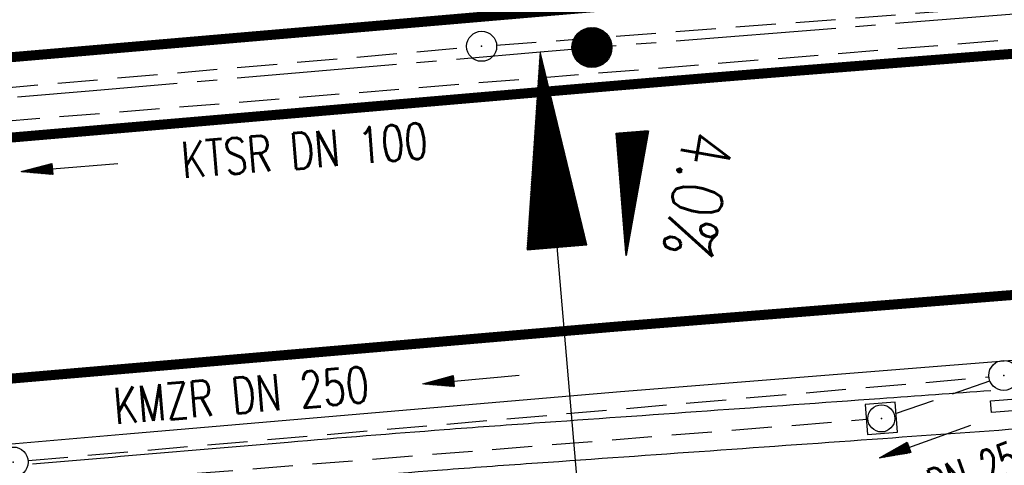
# Model space of a CAD drawing. Extents: x 0 to 1135, y 0 to 420.
# Tile 21 of 84: x 387 to 436, y 197 to 219. Entities that reach past the tile are written whole.
import ezdxf
from ezdxf.enums import TextEntityAlignment as Align

# ---------------------------------------------------------------- set-up
doc = ezdxf.new("R2010")
doc.units = 0
doc.header["$LTSCALE"] = 2
doc.header["$MEASUREMENT"] = 0
for name, pattern in [('ACHSE', [5.5, 4, -0.5, 0.5, -0.5]), ('AUSGEZOGEN', [0]), ('GESTRICH-X2', [1.5, 1, -0.5])]:
    doc.linetypes.add(name, pattern=pattern)
doc.layers.get('0').update_dxf_attribs({"color": 8, "linetype": 'AUSGEZOGEN'})
for name, color, linetype in [('ACHSELEMENT', 8, 'AUSGEZOGEN'), ('ACHSETOP', 250, 'ACHSE'), ('BOESCHG', 8, 'AUSGEZOGEN'), ('FBRTOP', 8, 'AUSGEZOGEN'), ('GEF', 8, 'AUSGEZOGEN'), ('HEKT_B', 250, 'CONTINUOUS'), ('KANAL', 200, 'GESTRICH-X2'), ('MULDE', 8, 'AUSGEZOGEN'), ('PFEIL', 200, 'CONTINUOUS'), ('SCHSYMBOL', 200, 'AUSGEZOGEN'), ('TEXTO', 200, 'CONTINUOUS')]:
    doc.layers.add(name, color=color, linetype=linetype)
doc.styles.add('ROMANS', font='romans.shx', dxfattribs={"width": 0.8})

# ---------------------------------------------------------------- blocks, each defined once
blk = doc.blocks.new('*X16')
at = {"color": 0}
for p, q in [((212.234, 257.394), (213.242, 258.402)), ((212.236, 257.466), (213.169, 258.4)), ((212.237, 257.326), (213.31, 258.399)), ((212.244, 257.262), (213.373, 258.392)), ((212.244, 257.545), (213.09, 258.391)), ((212.254, 257.202), (213.434, 258.381)), ((212.261, 257.633), (213.003, 258.375)), ((212.268, 257.145), (213.491, 258.368)), ((212.284, 257.09), (213.545, 258.351)), ((212.29, 257.732), (212.903, 258.346)), ((212.303, 257.038), (213.597, 258.333)), ((212.324, 256.988), (213.647, 258.312)), ((212.343, 257.856), (212.779, 258.293)), ((212.347, 256.941), (213.694, 258.288)), ((212.372, 256.895), (213.74, 258.263)), ((212.399, 256.852), (213.783, 258.236)), ((212.428, 256.81), (213.825, 258.207)), ((212.459, 256.77), (213.865, 258.176)), ((212.492, 256.732), (213.903, 258.143)), ((212.526, 256.696), (213.939, 258.109)), ((212.563, 256.662), (213.974, 258.073)), ((212.601, 256.629), (214.006, 258.035)), ((212.64, 256.598), (214.037, 257.995)), ((212.682, 256.569), (214.066, 257.953)), ((212.726, 256.542), (214.093, 257.91)), ((212.771, 256.517), (214.119, 257.864)), ((212.819, 256.493), (214.142, 257.817)), ((212.868, 256.472), (214.163, 257.767)), ((212.92, 256.454), (214.182, 257.715)), ((212.975, 256.437), (214.198, 257.661)), ((213.032, 256.424), (214.211, 257.603)), ((213.092, 256.414), (214.222, 257.543)), ((213.156, 256.407), (214.229, 257.479)), ((213.224, 256.404), (214.232, 257.412)), ((213.296, 256.406), (214.23, 257.339)), ((213.375, 256.414), (214.222, 257.26)), ((213.463, 256.43), (214.205, 257.173)), ((213.563, 256.46), (214.176, 257.073)), ((213.686, 256.512), (214.123, 256.949))]:
    blk.add_line(p, q, dxfattribs=at)
blk = doc.blocks.new('SRMAST2')
at = {"color": 0}
blk.add_circle((0, 0), 0.999, dxfattribs=at)
blk.add_point((0, 0), dxfattribs=at)
blk.add_blockref('*X16', (-213.233, -257.403))
blk = doc.blocks.new('*X42')
at = {"color": 0}
for p, q in [((770.561, 145.013), (770.65, 145.102)), ((770.573, 145.096), (770.64, 145.163)), ((770.586, 145.18), (770.631, 145.225)), ((770.599, 145.263), (770.622, 145.286)), ((770.458, 144.345), (770.725, 144.611)), ((770.471, 144.428), (770.716, 144.673)), ((770.484, 144.512), (770.706, 144.734)), ((770.497, 144.595), (770.697, 144.795)), ((770.509, 144.679), (770.687, 144.857)), ((770.522, 144.762), (770.678, 144.918)), ((770.535, 144.846), (770.669, 144.979)), ((770.548, 144.929), (770.659, 145.041)), ((770.356, 143.677), (770.8, 144.121)), ((770.369, 143.76), (770.791, 144.182)), ((770.382, 143.844), (770.781, 144.243)), ((770.394, 143.927), (770.772, 144.305)), ((770.407, 144.011), (770.762, 144.366)), ((770.42, 144.094), (770.753, 144.427)), ((770.433, 144.178), (770.744, 144.489)), ((770.446, 144.261), (770.734, 144.55)), ((770.254, 143.009), (770.875, 143.63)), ((770.267, 143.092), (770.866, 143.692)), ((770.279, 143.176), (770.856, 143.753)), ((770.292, 143.259), (770.847, 143.814)), ((770.305, 143.343), (770.838, 143.875)), ((770.318, 143.426), (770.828, 143.937)), ((770.331, 143.51), (770.819, 143.998)), ((770.343, 143.593), (770.809, 144.059)), ((770.152, 142.341), (770.95, 143.14)), ((770.164, 142.425), (770.941, 143.201)), ((770.177, 142.508), (770.931, 143.262)), ((770.19, 142.592), (770.922, 143.324)), ((770.203, 142.675), (770.913, 143.385)), ((770.215, 142.758), (770.903, 143.446)), ((770.228, 142.842), (770.894, 143.508)), ((770.241, 142.925), (770.884, 143.569)), ((770.049, 141.673), (771.025, 142.649)), ((770.062, 141.757), (771.016, 142.71)), ((770.075, 141.84), (771.006, 142.772)), ((770.088, 141.924), (770.997, 142.833)), ((770.1, 142.007), (770.988, 142.894)), ((770.113, 142.091), (770.978, 142.956)), ((770.126, 142.174), (770.969, 143.017)), ((770.139, 142.258), (770.96, 143.078)), ((769.947, 141.005), (771.1, 142.158)), ((769.96, 141.089), (771.091, 142.22)), ((769.973, 141.172), (771.082, 142.281)), ((769.985, 141.256), (771.072, 142.342)), ((769.998, 141.339), (771.063, 142.404)), ((770.011, 141.423), (771.053, 142.465)), ((770.024, 141.506), (771.044, 142.526)), ((770.037, 141.59), (771.035, 142.588)), ((769.845, 140.337), (771.175, 141.668)), ((769.858, 140.421), (771.166, 141.729)), ((769.87, 140.504), (771.157, 141.79)), ((769.883, 140.588), (771.147, 141.852)), ((769.896, 140.671), (771.138, 141.913)), ((769.909, 140.755), (771.129, 141.974)), ((769.922, 140.838), (771.119, 142.036)), ((769.934, 140.922), (771.11, 142.097)), ((769.743, 139.669), (771.251, 141.177)), ((769.755, 139.753), (771.241, 141.239)), ((769.768, 139.836), (771.232, 141.3)), ((769.781, 139.92), (771.222, 141.361)), ((769.794, 140.003), (771.213, 141.423)), ((769.807, 140.087), (771.204, 141.484)), ((769.819, 140.17), (771.194, 141.545)), ((769.832, 140.254), (771.185, 141.607)), ((769.64, 139.001), (771.326, 140.687)), ((769.653, 139.085), (771.316, 140.748)), ((769.666, 139.168), (771.307, 140.809)), ((769.679, 139.252), (771.297, 140.871)), ((769.692, 139.335), (771.288, 140.932)), ((769.704, 139.419), (771.279, 140.993)), ((769.717, 139.502), (771.269, 141.055)), ((769.73, 139.586), (771.26, 141.116)), ((769.538, 138.334), (771.401, 140.196)), ((769.551, 138.417), (771.391, 140.257)), ((769.564, 138.501), (771.382, 140.319)), ((769.577, 138.584), (771.373, 140.38)), ((769.589, 138.667), (771.363, 140.441)), ((769.602, 138.751), (771.354, 140.503)), ((769.615, 138.834), (771.344, 140.564)), ((769.628, 138.918), (771.335, 140.625)), ((769.436, 137.666), (771.476, 139.705)), ((769.449, 137.749), (771.466, 139.767)), ((769.462, 137.833), (771.457, 139.828)), ((769.474, 137.916), (771.448, 139.889)), ((769.487, 138), (771.438, 139.951)), ((769.5, 138.083), (771.429, 140.012)), ((769.513, 138.167), (771.419, 140.073)), ((769.525, 138.25), (771.41, 140.135)), ((769.321, 136.914), (771.56, 139.154)), ((769.334, 136.998), (771.551, 139.215)), ((769.347, 137.081), (771.542, 139.276)), ((769.359, 137.165), (771.532, 139.338)), ((769.372, 137.248), (771.523, 139.399)), ((769.385, 137.332), (771.513, 139.46)), ((769.398, 137.415), (771.504, 139.521)), ((769.41, 137.499), (771.495, 139.583)), ((769.423, 137.582), (771.485, 139.644)), ((769.219, 136.246), (771.635, 138.663)), ((769.232, 136.33), (771.626, 138.724)), ((769.244, 136.413), (771.617, 138.786)), ((769.257, 136.497), (771.607, 138.847)), ((769.27, 136.58), (771.598, 138.908)), ((769.283, 136.664), (771.588, 138.97)), ((769.295, 136.747), (771.579, 139.031)), ((769.308, 136.831), (771.57, 139.092)), ((769.116, 135.578), (771.71, 138.172)), ((769.129, 135.662), (771.701, 138.234)), ((769.142, 135.745), (771.692, 138.295)), ((769.155, 135.829), (771.682, 138.356)), ((769.168, 135.912), (771.673, 138.418)), ((769.18, 135.996), (771.664, 138.479)), ((769.193, 136.079), (771.654, 138.54)), ((769.206, 136.163), (771.645, 138.602)), ((769.158, 135.549), (771.72, 138.111)), ((769.229, 135.549), (771.729, 138.05)), ((769.299, 135.549), (771.739, 137.988)), ((769.37, 135.549), (771.748, 137.927)), ((769.441, 135.549), (771.757, 137.866)), ((769.511, 135.549), (771.767, 137.804)), ((769.582, 135.549), (771.776, 137.743)), ((769.653, 135.549), (771.786, 137.682)), ((769.724, 135.549), (771.795, 137.62)), ((769.794, 135.549), (771.804, 137.559)), ((769.865, 135.549), (771.814, 137.498)), ((769.936, 135.549), (771.823, 137.436)), ((770.006, 135.549), (771.832, 137.375)), ((770.077, 135.549), (771.842, 137.314)), ((770.148, 135.549), (771.851, 137.252)), ((770.218, 135.549), (771.861, 137.191)), ((770.289, 135.549), (771.87, 137.13)), ((770.36, 135.549), (771.879, 137.069)), ((770.431, 135.549), (771.889, 137.007)), ((770.501, 135.549), (771.898, 136.946)), ((770.572, 135.549), (771.908, 136.885)), ((770.643, 135.549), (771.917, 136.823)), ((770.713, 135.549), (771.926, 136.762)), ((770.784, 135.549), (771.936, 136.701)), ((770.855, 135.549), (771.945, 136.639)), ((770.926, 135.549), (771.955, 136.578)), ((770.996, 135.549), (771.964, 136.517)), ((771.067, 135.549), (771.973, 136.455)), ((771.138, 135.549), (771.983, 136.394)), ((771.208, 135.549), (771.992, 136.333)), ((771.279, 135.549), (772.001, 136.271)), ((771.35, 135.549), (772.011, 136.21)), ((771.421, 135.549), (772.02, 136.149)), ((771.491, 135.549), (772.03, 136.087)), ((771.562, 135.549), (772.039, 136.026)), ((771.633, 135.549), (772.048, 135.965)), ((771.703, 135.549), (772.058, 135.903)), ((771.774, 135.549), (772.067, 135.842)), ((771.845, 135.549), (772.077, 135.781)), ((771.916, 135.549), (772.086, 135.719)), ((771.986, 135.549), (772.095, 135.658)), ((772.057, 135.549), (772.105, 135.597))]:
    blk.add_line(p, q, dxfattribs=at)
blk = doc.blocks.new('ELPFEIL')
for p, q in [((0, 0), (-1.5, -9.8)), ((0, 0), (0, -70)), ((1.5, -9.8), (0, 0)), ((-1.5, -9.8), (1.5, -9.8))]:
    blk.add_line(p, q)
blk.add_blockref('*X42', (-770.612, -145.349))
blk = doc.blocks.new('*X14')
at = {"color": 0}
for p, q in [((725.827, 193.844), (727.436, 195.453)), ((725.827, 193.853), (727.427, 195.453)), ((725.827, 193.861), (727.418, 195.453)), ((725.827, 193.87), (727.409, 195.453)), ((725.827, 193.879), (727.401, 195.453)), ((725.827, 193.888), (727.392, 195.453)), ((725.827, 193.897), (727.383, 195.453)), ((725.827, 193.906), (727.374, 195.453)), ((725.827, 193.914), (727.365, 195.453)), ((725.827, 193.923), (727.356, 195.453)), ((725.827, 193.932), (727.347, 195.453)), ((725.827, 193.941), (727.339, 195.453)), ((725.827, 193.95), (727.33, 195.453)), ((725.827, 193.959), (727.321, 195.453)), ((725.827, 193.967), (727.312, 195.453)), ((725.827, 193.976), (727.303, 195.453)), ((725.827, 193.985), (727.294, 195.453)), ((725.827, 193.994), (727.286, 195.453)), ((725.827, 194.003), (727.277, 195.453)), ((725.827, 194.012), (727.268, 195.453)), ((725.827, 194.02), (727.259, 195.453)), ((725.827, 194.029), (727.25, 195.453)), ((725.827, 194.038), (727.241, 195.453)), ((725.827, 194.047), (727.233, 195.453)), ((725.827, 194.056), (727.224, 195.453)), ((725.827, 194.065), (727.215, 195.453)), ((725.827, 194.073), (727.206, 195.453)), ((725.827, 194.082), (727.197, 195.453)), ((725.827, 194.091), (727.188, 195.453)), ((725.827, 194.1), (727.18, 195.453)), ((725.827, 194.109), (727.171, 195.453)), ((725.827, 194.118), (727.162, 195.453)), ((725.827, 194.127), (727.153, 195.453)), ((725.827, 194.135), (727.144, 195.453)), ((725.827, 194.144), (727.135, 195.453)), ((725.827, 194.153), (727.127, 195.453)), ((725.827, 194.162), (727.118, 195.453)), ((725.827, 194.171), (727.109, 195.453)), ((725.827, 194.18), (727.1, 195.453)), ((725.827, 194.188), (727.091, 195.453)), ((725.827, 194.197), (727.082, 195.453)), ((725.827, 194.206), (727.073, 195.453)), ((725.827, 194.215), (727.065, 195.453)), ((725.827, 194.224), (727.056, 195.453)), ((725.827, 194.233), (727.047, 195.453)), ((725.827, 194.241), (727.038, 195.453)), ((725.827, 194.25), (727.029, 195.453)), ((725.827, 194.259), (727.02, 195.453)), ((725.827, 194.268), (727.012, 195.453)), ((725.827, 194.277), (727.003, 195.453)), ((725.827, 194.286), (726.994, 195.453)), ((725.827, 194.294), (726.985, 195.453)), ((725.827, 194.303), (726.976, 195.453)), ((725.827, 194.312), (726.967, 195.453)), ((725.827, 194.321), (726.959, 195.453)), ((725.827, 194.33), (726.95, 195.453)), ((725.827, 194.339), (726.941, 195.453)), ((725.827, 194.348), (726.932, 195.453)), ((725.827, 194.356), (726.923, 195.453)), ((725.827, 194.365), (726.914, 195.453)), ((725.827, 194.374), (726.906, 195.453)), ((725.827, 194.383), (726.897, 195.453)), ((725.827, 194.392), (726.888, 195.453)), ((725.827, 194.401), (726.879, 195.453)), ((725.827, 194.409), (726.87, 195.453)), ((725.827, 194.418), (726.861, 195.453)), ((725.827, 194.427), (726.853, 195.453)), ((725.827, 194.436), (726.844, 195.453)), ((725.827, 194.445), (726.835, 195.453)), ((725.827, 194.454), (726.826, 195.453)), ((725.827, 194.462), (726.817, 195.453)), ((725.827, 194.471), (726.808, 195.453)), ((725.827, 194.48), (726.799, 195.453)), ((725.827, 194.489), (726.791, 195.453)), ((725.827, 194.498), (726.782, 195.453)), ((725.827, 194.507), (726.773, 195.453)), ((725.827, 194.515), (726.764, 195.453)), ((725.827, 194.524), (726.755, 195.453)), ((725.827, 194.533), (726.746, 195.453)), ((725.827, 194.542), (726.738, 195.453)), ((725.827, 194.551), (726.729, 195.453)), ((725.827, 194.56), (726.72, 195.453)), ((725.827, 194.568), (726.711, 195.453)), ((725.827, 194.577), (726.702, 195.453)), ((725.827, 194.586), (726.693, 195.453)), ((725.827, 194.595), (726.685, 195.453)), ((725.827, 194.604), (726.676, 195.453)), ((725.827, 194.613), (726.667, 195.453)), ((725.827, 194.622), (726.658, 195.453)), ((725.827, 194.63), (726.649, 195.453)), ((725.827, 194.639), (726.64, 195.453)), ((725.827, 194.648), (726.632, 195.453)), ((725.827, 194.657), (726.623, 195.453)), ((725.827, 194.666), (726.614, 195.453)), ((725.827, 194.675), (726.605, 195.453)), ((725.827, 194.683), (726.596, 195.453)), ((725.827, 194.692), (726.587, 195.453)), ((725.827, 194.701), (726.579, 195.453)), ((725.827, 194.71), (726.57, 195.453)), ((725.827, 194.719), (726.561, 195.453)), ((725.827, 194.728), (726.552, 195.453)), ((725.827, 194.736), (726.543, 195.453)), ((725.827, 194.745), (726.534, 195.453)), ((725.827, 194.754), (726.525, 195.453)), ((725.827, 194.763), (726.517, 195.453)), ((725.827, 194.772), (726.508, 195.453)), ((725.827, 194.781), (726.499, 195.453)), ((725.827, 194.789), (726.49, 195.453)), ((725.827, 194.798), (726.481, 195.453)), ((725.827, 194.807), (726.472, 195.453)), ((725.827, 194.816), (726.464, 195.453)), ((725.827, 194.825), (726.455, 195.453)), ((725.827, 194.834), (726.446, 195.453)), ((725.827, 194.842), (726.437, 195.453)), ((725.827, 194.851), (726.428, 195.453)), ((725.827, 194.86), (726.419, 195.453)), ((725.827, 194.869), (726.411, 195.453)), ((725.827, 194.878), (726.402, 195.453)), ((725.827, 194.887), (726.393, 195.453)), ((725.827, 194.896), (726.384, 195.453)), ((725.827, 194.904), (726.375, 195.453)), ((725.827, 194.913), (726.366, 195.453)), ((725.827, 194.922), (726.358, 195.453)), ((725.827, 194.931), (726.349, 195.453)), ((725.827, 194.94), (726.34, 195.453)), ((725.827, 194.949), (726.331, 195.453)), ((725.827, 194.957), (726.322, 195.453)), ((725.827, 194.966), (726.313, 195.453)), ((725.827, 194.975), (726.305, 195.453)), ((725.827, 194.984), (726.296, 195.453)), ((725.827, 194.993), (726.287, 195.453)), ((725.827, 195.002), (726.278, 195.453)), ((725.827, 195.01), (726.269, 195.453)), ((725.827, 195.019), (726.26, 195.453)), ((725.827, 195.028), (726.251, 195.453)), ((725.827, 195.037), (726.243, 195.453)), ((725.827, 195.046), (726.234, 195.453)), ((725.827, 195.055), (726.225, 195.453)), ((725.827, 195.063), (726.216, 195.453)), ((725.827, 195.072), (726.207, 195.453)), ((725.827, 195.081), (726.198, 195.453)), ((725.827, 195.09), (726.19, 195.453)), ((725.827, 195.099), (726.181, 195.453)), ((725.827, 195.108), (726.172, 195.453)), ((725.827, 195.116), (726.163, 195.453)), ((725.827, 195.125), (726.154, 195.453)), ((725.827, 195.134), (726.145, 195.453)), ((725.827, 195.143), (726.137, 195.453)), ((725.827, 195.152), (726.128, 195.453)), ((725.827, 195.161), (726.119, 195.453)), ((725.827, 195.17), (726.11, 195.453)), ((725.827, 195.178), (726.101, 195.453)), ((725.827, 195.187), (726.092, 195.453)), ((725.827, 195.196), (726.084, 195.453)), ((725.827, 195.205), (726.075, 195.453)), ((725.827, 195.214), (726.066, 195.453)), ((725.827, 195.223), (726.057, 195.453)), ((725.827, 195.231), (726.048, 195.453)), ((725.827, 195.24), (726.039, 195.453)), ((725.827, 195.249), (726.031, 195.453)), ((725.827, 195.258), (726.022, 195.453)), ((725.827, 195.267), (726.013, 195.453)), ((725.827, 195.276), (726.004, 195.453)), ((725.827, 195.284), (725.995, 195.453)), ((725.827, 195.293), (725.986, 195.453)), ((725.827, 195.302), (725.977, 195.453)), ((725.827, 195.311), (725.969, 195.453)), ((725.827, 195.32), (725.96, 195.453)), ((725.827, 195.329), (725.951, 195.453)), ((725.827, 195.337), (725.942, 195.453)), ((725.827, 195.346), (725.933, 195.453)), ((725.827, 195.355), (725.924, 195.453)), ((725.827, 195.364), (725.916, 195.453)), ((725.827, 195.373), (725.907, 195.453)), ((725.827, 195.382), (725.898, 195.453)), ((725.827, 195.39), (725.889, 195.453)), ((725.827, 195.399), (725.88, 195.453)), ((725.827, 195.408), (725.871, 195.453)), ((725.827, 195.417), (725.863, 195.453)), ((725.827, 195.426), (725.854, 195.453)), ((725.827, 195.435), (725.845, 195.453)), ((725.827, 195.444), (725.836, 195.453)), ((725.827, 193.826), (727.433, 195.433)), ((725.827, 193.817), (727.43, 195.421)), ((725.827, 193.808), (727.427, 195.409)), ((725.827, 193.799), (727.424, 195.397)), ((725.827, 193.791), (727.421, 195.385)), ((725.827, 193.782), (727.418, 195.373)), ((725.827, 193.773), (727.414, 195.361)), ((725.827, 193.764), (727.411, 195.349)), ((725.827, 193.755), (727.408, 195.337)), ((725.827, 193.746), (727.405, 195.325)), ((725.827, 193.738), (727.402, 195.313)), ((725.827, 193.729), (727.399, 195.301)), ((725.827, 193.72), (727.395, 195.289)), ((725.827, 193.711), (727.392, 195.277)), ((725.827, 193.702), (727.389, 195.265)), ((725.827, 193.693), (727.386, 195.253)), ((725.827, 193.685), (727.383, 195.241)), ((725.827, 193.676), (727.38, 195.229)), ((725.827, 193.667), (727.377, 195.217)), ((725.827, 193.658), (727.373, 195.205)), ((725.827, 193.649), (727.37, 195.193)), ((725.827, 193.64), (727.367, 195.181)), ((725.827, 193.632), (727.364, 195.169)), ((725.827, 193.623), (727.361, 195.157)), ((725.827, 193.614), (727.358, 195.145)), ((725.827, 193.605), (727.354, 195.133)), ((725.827, 193.596), (727.351, 195.121)), ((725.827, 193.587), (727.348, 195.109)), ((725.827, 193.579), (727.345, 195.097)), ((725.827, 193.57), (727.342, 195.085)), ((725.827, 193.561), (727.339, 195.073)), ((725.827, 193.552), (727.336, 195.061)), ((725.827, 193.543), (727.332, 195.049)), ((725.827, 193.534), (727.329, 195.037)), ((725.827, 193.525), (727.326, 195.025)), ((725.827, 193.517), (727.323, 195.013)), ((725.827, 193.508), (727.32, 195.001)), ((725.827, 193.499), (727.317, 194.989)), ((725.827, 193.49), (727.313, 194.977)), ((725.827, 193.481), (727.31, 194.965)), ((725.827, 193.472), (727.307, 194.953)), ((725.827, 193.464), (727.304, 194.941)), ((725.827, 193.455), (727.301, 194.929)), ((725.827, 193.446), (727.298, 194.917)), ((725.827, 193.437), (727.295, 194.905)), ((725.827, 193.428), (727.291, 194.893)), ((725.827, 193.419), (727.288, 194.881)), ((725.827, 193.411), (727.285, 194.869)), ((725.827, 193.402), (727.282, 194.857)), ((725.827, 193.393), (727.279, 194.845)), ((725.827, 193.384), (727.276, 194.833)), ((725.827, 193.375), (727.272, 194.821)), ((725.827, 193.366), (727.269, 194.809)), ((725.827, 193.358), (727.266, 194.797)), ((725.827, 193.349), (727.263, 194.785)), ((725.827, 193.34), (727.26, 194.773)), ((725.827, 193.331), (727.257, 194.761)), ((725.827, 193.322), (727.254, 194.749)), ((725.827, 193.313), (727.25, 194.737)), ((725.827, 193.305), (727.247, 194.725)), ((725.827, 193.296), (727.244, 194.713)), ((725.827, 193.287), (727.241, 194.701)), ((725.827, 193.278), (727.238, 194.689)), ((725.827, 193.269), (727.235, 194.677)), ((725.827, 193.26), (727.231, 194.665)), ((725.827, 193.251), (727.228, 194.653)), ((725.827, 193.243), (727.225, 194.641)), ((725.827, 193.234), (727.222, 194.629)), ((725.827, 193.225), (727.219, 194.617)), ((725.827, 193.216), (727.216, 194.605)), ((725.827, 193.207), (727.213, 194.593)), ((725.827, 193.198), (727.209, 194.581)), ((725.827, 193.19), (727.206, 194.569)), ((725.827, 193.181), (727.203, 194.557)), ((725.827, 193.172), (727.2, 194.545)), ((725.827, 193.163), (727.197, 194.533)), ((725.827, 193.154), (727.194, 194.521)), ((725.827, 193.145), (727.19, 194.509)), ((725.827, 193.137), (727.187, 194.497)), ((725.827, 193.128), (727.184, 194.485)), ((725.827, 193.119), (727.181, 194.473)), ((725.827, 193.11), (727.178, 194.461)), ((725.827, 193.101), (727.175, 194.449)), ((725.827, 193.092), (727.172, 194.437)), ((725.827, 193.084), (727.168, 194.425)), ((725.827, 193.075), (727.165, 194.413)), ((725.827, 193.066), (727.162, 194.401)), ((725.827, 193.057), (727.159, 194.389)), ((725.827, 193.048), (727.156, 194.377)), ((725.827, 193.039), (727.153, 194.365)), ((725.827, 193.031), (727.149, 194.353)), ((725.827, 193.022), (727.146, 194.341)), ((725.827, 193.013), (727.143, 194.329)), ((725.827, 193.004), (727.14, 194.317)), ((725.827, 192.995), (727.137, 194.305)), ((725.827, 192.986), (727.134, 194.293)), ((725.827, 192.977), (727.131, 194.281)), ((725.827, 192.969), (727.127, 194.269)), ((725.827, 192.96), (727.124, 194.257)), ((725.827, 192.951), (727.121, 194.245)), ((725.827, 192.942), (727.118, 194.233)), ((725.827, 192.933), (727.115, 194.221)), ((725.827, 192.924), (727.112, 194.209)), ((725.827, 192.916), (727.108, 194.197)), ((725.827, 192.907), (727.105, 194.185)), ((725.827, 192.898), (727.102, 194.173)), ((725.827, 192.889), (727.099, 194.161)), ((725.827, 192.88), (727.096, 194.15)), ((725.827, 192.871), (727.093, 194.138)), ((725.827, 192.863), (727.09, 194.126)), ((725.827, 192.854), (727.086, 194.114)), ((725.827, 192.845), (727.083, 194.102)), ((725.827, 192.836), (727.08, 194.09)), ((725.827, 192.827), (727.077, 194.078)), ((725.827, 192.818), (727.074, 194.066)), ((725.827, 192.81), (727.071, 194.054)), ((725.827, 192.801), (727.068, 194.042)), ((725.827, 192.792), (727.064, 194.03)), ((725.827, 192.783), (727.061, 194.018)), ((725.827, 192.774), (727.058, 194.006)), ((725.827, 192.765), (727.055, 193.994)), ((725.827, 192.757), (727.052, 193.982)), ((725.827, 192.748), (727.049, 193.97)), ((725.827, 192.739), (727.045, 193.958)), ((725.827, 192.73), (727.042, 193.946)), ((725.827, 192.721), (727.039, 193.934)), ((725.827, 192.712), (727.036, 193.922)), ((725.827, 192.703), (727.033, 193.91)), ((725.827, 192.695), (727.03, 193.898)), ((725.827, 192.686), (727.027, 193.886)), ((725.827, 192.677), (727.023, 193.874)), ((725.827, 192.668), (727.02, 193.862)), ((725.827, 192.659), (727.017, 193.85)), ((725.827, 192.65), (727.014, 193.838)), ((725.827, 192.642), (727.011, 193.826)), ((725.827, 192.633), (727.008, 193.814)), ((725.827, 192.624), (727.004, 193.802)), ((725.827, 192.615), (727.001, 193.79)), ((725.827, 192.606), (726.998, 193.778)), ((725.827, 192.597), (726.995, 193.766)), ((725.827, 192.589), (726.992, 193.754)), ((725.827, 192.58), (726.989, 193.742)), ((725.827, 192.571), (726.986, 193.73)), ((725.827, 192.562), (726.982, 193.718)), ((725.827, 192.553), (726.979, 193.706)), ((725.827, 192.544), (726.976, 193.694)), ((725.827, 192.536), (726.973, 193.682)), ((725.827, 192.527), (726.97, 193.67)), ((725.827, 192.518), (726.967, 193.658)), ((725.827, 192.509), (726.963, 193.646)), ((725.827, 192.5), (726.96, 193.634)), ((725.827, 192.491), (726.957, 193.622)), ((725.827, 192.483), (726.954, 193.61)), ((725.827, 192.474), (726.951, 193.598)), ((725.827, 192.465), (726.948, 193.586)), ((725.827, 192.456), (726.945, 193.574)), ((725.827, 192.447), (726.941, 193.562)), ((725.827, 192.438), (726.938, 193.55)), ((725.827, 192.429), (726.935, 193.538)), ((725.827, 192.421), (726.932, 193.526)), ((725.827, 192.412), (726.929, 193.514)), ((725.827, 192.403), (726.926, 193.502)), ((725.827, 192.394), (726.922, 193.49)), ((725.827, 192.385), (726.919, 193.478)), ((725.827, 192.376), (726.916, 193.466)), ((725.827, 192.368), (726.913, 193.454)), ((725.827, 192.359), (726.91, 193.442)), ((725.827, 192.35), (726.907, 193.43)), ((725.827, 192.341), (726.904, 193.418)), ((725.827, 192.332), (726.9, 193.406)), ((725.827, 192.323), (726.897, 193.394)), ((725.827, 192.315), (726.894, 193.382)), ((725.827, 192.306), (726.891, 193.37)), ((725.827, 192.297), (726.888, 193.358)), ((725.827, 192.288), (726.885, 193.346)), ((725.827, 192.279), (726.881, 193.334)), ((725.827, 192.27), (726.878, 193.322)), ((725.827, 192.262), (726.875, 193.31)), ((725.827, 192.253), (726.872, 193.298)), ((725.827, 192.244), (726.869, 193.286)), ((725.827, 192.235), (726.866, 193.274)), ((725.827, 192.226), (726.863, 193.262)), ((725.827, 192.217), (726.859, 193.25)), ((725.827, 192.209), (726.856, 193.238)), ((725.827, 192.2), (726.853, 193.226)), ((725.827, 192.191), (726.85, 193.214)), ((725.827, 192.182), (726.847, 193.202)), ((725.827, 192.173), (726.844, 193.19)), ((725.827, 192.164), (726.84, 193.178)), ((725.827, 192.155), (726.837, 193.166)), ((725.827, 192.147), (726.834, 193.154)), ((725.827, 192.138), (726.831, 193.142)), ((725.827, 192.129), (726.828, 193.13)), ((725.827, 192.12), (726.825, 193.118)), ((725.827, 192.111), (726.822, 193.106)), ((725.827, 192.102), (726.818, 193.094)), ((725.827, 192.094), (726.815, 193.082)), ((725.827, 192.085), (726.812, 193.07)), ((725.827, 192.076), (726.809, 193.058)), ((725.827, 192.067), (726.806, 193.046)), ((725.827, 192.058), (726.803, 193.034)), ((725.827, 192.049), (726.799, 193.022)), ((725.827, 192.041), (726.796, 193.01)), ((725.827, 192.032), (726.793, 192.998)), ((725.827, 192.023), (726.79, 192.986)), ((725.827, 192.014), (726.787, 192.974)), ((725.827, 192.005), (726.784, 192.962)), ((725.827, 191.996), (726.781, 192.95)), ((725.827, 191.988), (726.777, 192.938)), ((725.827, 191.979), (726.774, 192.926)), ((725.827, 191.97), (726.771, 192.914)), ((725.827, 191.961), (726.768, 192.902)), ((725.827, 191.952), (726.765, 192.89)), ((725.827, 191.943), (726.762, 192.878)), ((725.827, 191.935), (726.758, 192.866)), ((725.827, 191.926), (726.755, 192.854)), ((725.827, 191.917), (726.752, 192.842)), ((725.827, 191.908), (726.749, 192.83)), ((725.827, 191.899), (726.746, 192.818)), ((725.827, 191.89), (726.743, 192.806)), ((725.827, 191.881), (726.74, 192.794)), ((725.827, 191.873), (726.736, 192.782)), ((725.827, 191.864), (726.733, 192.77)), ((725.827, 191.855), (726.73, 192.758)), ((725.827, 191.846), (726.727, 192.746)), ((725.827, 191.837), (726.724, 192.734)), ((725.827, 191.828), (726.721, 192.722)), ((725.827, 191.82), (726.717, 192.71)), ((725.827, 191.811), (726.714, 192.698)), ((725.827, 191.802), (726.711, 192.686)), ((725.827, 191.793), (726.708, 192.674)), ((725.827, 191.784), (726.705, 192.662)), ((725.827, 191.775), (726.702, 192.65)), ((725.827, 191.767), (726.699, 192.639)), ((725.827, 191.758), (726.695, 192.627)), ((725.827, 191.749), (726.692, 192.615)), ((725.827, 191.74), (726.689, 192.603)), ((725.827, 191.731), (726.686, 192.591)), ((725.827, 191.722), (726.683, 192.579)), ((725.827, 191.714), (726.68, 192.567)), ((725.827, 191.705), (726.677, 192.555)), ((725.827, 191.696), (726.673, 192.543)), ((725.827, 191.687), (726.67, 192.531)), ((725.827, 191.678), (726.667, 192.519)), ((725.827, 191.669), (726.664, 192.507)), ((725.827, 191.66), (726.661, 192.495)), ((725.827, 191.652), (726.658, 192.483)), ((725.827, 191.643), (726.654, 192.471)), ((725.827, 191.634), (726.651, 192.459)), ((725.827, 191.625), (726.648, 192.447)), ((725.827, 191.616), (726.645, 192.435)), ((725.827, 191.607), (726.642, 192.423)), ((725.827, 191.599), (726.639, 192.411)), ((725.827, 191.59), (726.636, 192.399)), ((725.827, 191.581), (726.632, 192.387)), ((725.827, 191.572), (726.629, 192.375)), ((725.827, 191.563), (726.626, 192.363)), ((725.827, 191.554), (726.623, 192.351)), ((725.827, 191.546), (726.62, 192.339)), ((725.827, 191.537), (726.617, 192.327)), ((725.827, 191.528), (726.613, 192.315)), ((725.827, 191.519), (726.61, 192.303)), ((725.827, 191.51), (726.607, 192.291)), ((725.827, 191.501), (726.604, 192.279)), ((725.827, 191.493), (726.601, 192.267)), ((725.827, 191.484), (726.598, 192.255)), ((725.827, 191.475), (726.595, 192.243)), ((725.827, 191.466), (726.591, 192.231)), ((725.827, 191.457), (726.588, 192.219)), ((725.827, 191.448), (726.585, 192.207)), ((725.827, 191.44), (726.582, 192.195)), ((725.827, 191.431), (726.579, 192.183)), ((725.827, 191.422), (726.576, 192.171)), ((725.827, 191.413), (726.572, 192.159)), ((725.827, 191.404), (726.569, 192.147)), ((725.827, 191.395), (726.566, 192.135)), ((725.827, 191.386), (726.563, 192.123)), ((725.827, 191.378), (726.56, 192.111)), ((725.827, 191.369), (726.557, 192.099)), ((725.827, 191.36), (726.554, 192.087)), ((725.827, 191.351), (726.55, 192.075)), ((725.827, 191.342), (726.547, 192.063)), ((725.827, 191.333), (726.544, 192.051)), ((725.827, 191.325), (726.541, 192.039)), ((725.827, 191.316), (726.538, 192.027)), ((725.827, 191.307), (726.535, 192.015)), ((725.827, 191.298), (726.531, 192.003)), ((725.827, 191.289), (726.528, 191.991)), ((725.827, 191.28), (726.525, 191.979)), ((725.827, 191.272), (726.522, 191.967)), ((725.827, 191.263), (726.519, 191.955)), ((725.827, 191.254), (726.516, 191.943)), ((725.827, 191.245), (726.513, 191.931)), ((725.827, 191.236), (726.509, 191.919)), ((725.827, 191.227), (726.506, 191.907)), ((725.827, 191.219), (726.503, 191.895)), ((725.827, 191.21), (726.5, 191.883)), ((725.827, 191.201), (726.497, 191.871)), ((725.827, 191.192), (726.494, 191.859)), ((725.827, 191.183), (726.49, 191.847)), ((725.827, 191.174), (726.487, 191.835)), ((725.827, 191.166), (726.484, 191.823)), ((725.827, 191.157), (726.481, 191.811)), ((725.827, 191.148), (726.478, 191.799)), ((725.827, 191.139), (726.475, 191.787)), ((725.827, 191.13), (726.472, 191.775)), ((725.827, 191.121), (726.468, 191.763)), ((725.827, 191.112), (726.465, 191.751)), ((725.827, 191.104), (726.462, 191.739)), ((725.827, 191.095), (726.459, 191.727)), ((725.827, 191.086), (726.456, 191.715)), ((725.827, 191.077), (726.453, 191.703)), ((725.827, 191.068), (726.449, 191.691)), ((725.827, 191.059), (726.446, 191.679)), ((725.827, 191.051), (726.443, 191.667)), ((725.827, 191.042), (726.44, 191.655)), ((725.827, 191.033), (726.437, 191.643)), ((725.827, 191.024), (726.434, 191.631)), ((725.827, 191.015), (726.431, 191.619)), ((725.827, 191.006), (726.427, 191.607)), ((725.827, 190.998), (726.424, 191.595)), ((725.827, 190.989), (726.421, 191.583)), ((725.827, 190.98), (726.418, 191.571)), ((725.827, 190.971), (726.415, 191.559)), ((725.827, 190.962), (726.412, 191.547)), ((725.827, 190.953), (726.408, 191.535)), ((725.827, 190.945), (726.405, 191.523)), ((725.827, 190.936), (726.402, 191.511)), ((725.827, 190.927), (726.399, 191.499)), ((725.827, 190.918), (726.396, 191.487)), ((725.827, 190.909), (726.393, 191.475)), ((725.827, 190.9), (726.39, 191.463)), ((725.827, 190.892), (726.386, 191.451)), ((725.827, 190.883), (726.383, 191.439)), ((725.827, 190.874), (726.38, 191.427)), ((725.827, 190.865), (726.377, 191.415)), ((725.827, 190.856), (726.374, 191.403)), ((725.827, 190.847), (726.371, 191.391)), ((725.827, 190.838), (726.367, 191.379)), ((725.827, 190.83), (726.364, 191.367)), ((725.827, 190.821), (726.361, 191.355)), ((725.827, 190.812), (726.358, 191.343)), ((725.827, 190.803), (726.355, 191.331)), ((725.827, 190.794), (726.352, 191.319)), ((725.827, 190.785), (726.349, 191.307)), ((725.827, 190.777), (726.345, 191.295)), ((725.827, 190.768), (726.342, 191.283)), ((725.827, 190.759), (726.339, 191.271)), ((725.827, 190.75), (726.336, 191.259)), ((725.827, 190.741), (726.333, 191.247)), ((725.827, 190.732), (726.33, 191.235)), ((725.827, 190.724), (726.326, 191.223)), ((725.827, 190.715), (726.323, 191.211)), ((725.827, 190.706), (726.32, 191.199)), ((725.827, 190.697), (726.317, 191.187)), ((725.827, 190.688), (726.314, 191.175)), ((725.827, 190.679), (726.311, 191.163)), ((725.827, 190.671), (726.308, 191.151)), ((725.827, 190.662), (726.304, 191.139)), ((725.827, 190.653), (726.301, 191.128)), ((725.827, 190.644), (726.298, 191.116)), ((725.827, 190.635), (726.295, 191.104)), ((725.827, 190.626), (726.292, 191.092)), ((725.827, 190.618), (726.289, 191.08)), ((725.827, 190.609), (726.286, 191.068)), ((725.827, 190.6), (726.282, 191.056)), ((725.827, 190.591), (726.279, 191.044)), ((725.827, 190.582), (726.276, 191.032)), ((725.827, 190.573), (726.273, 191.02)), ((725.827, 190.564), (726.27, 191.008)), ((725.827, 190.556), (726.267, 190.996)), ((725.827, 190.547), (726.263, 190.984)), ((725.827, 190.538), (726.26, 190.972)), ((725.827, 190.529), (726.257, 190.96)), ((725.827, 190.52), (726.254, 190.948)), ((725.827, 190.511), (726.251, 190.936)), ((725.827, 190.503), (726.248, 190.924)), ((725.827, 190.494), (726.245, 190.912)), ((725.827, 190.485), (726.241, 190.9)), ((725.827, 190.476), (726.238, 190.888)), ((725.827, 190.467), (726.235, 190.876)), ((725.827, 190.458), (726.232, 190.864)), ((725.827, 190.45), (726.229, 190.852)), ((725.827, 190.441), (726.226, 190.84)), ((725.827, 190.432), (726.222, 190.828)), ((725.827, 190.423), (726.219, 190.816)), ((725.827, 190.414), (726.216, 190.804)), ((725.827, 190.405), (726.213, 190.792)), ((725.827, 190.397), (726.21, 190.78)), ((725.827, 190.388), (726.207, 190.768)), ((725.827, 190.379), (726.204, 190.756)), ((725.827, 190.37), (726.2, 190.744)), ((725.827, 190.361), (726.197, 190.732)), ((725.827, 190.352), (726.194, 190.72)), ((725.827, 190.344), (726.191, 190.708)), ((725.827, 190.335), (726.188, 190.696)), ((725.827, 190.326), (726.185, 190.684)), ((725.827, 190.317), (726.181, 190.672)), ((725.827, 190.308), (726.178, 190.66)), ((725.827, 190.299), (726.175, 190.648)), ((725.827, 190.29), (726.172, 190.636)), ((725.827, 190.282), (726.169, 190.624)), ((725.827, 190.273), (726.166, 190.612)), ((725.827, 190.264), (726.163, 190.6)), ((725.827, 190.255), (726.159, 190.588)), ((725.827, 190.246), (726.156, 190.576)), ((725.827, 190.237), (726.153, 190.564)), ((725.827, 190.229), (726.15, 190.552)), ((725.827, 190.22), (726.147, 190.54)), ((725.827, 190.211), (726.144, 190.528)), ((725.827, 190.202), (726.14, 190.516)), ((725.827, 190.193), (726.137, 190.504)), ((725.827, 190.184), (726.134, 190.492)), ((725.827, 190.176), (726.131, 190.48)), ((725.827, 190.167), (726.128, 190.468)), ((725.827, 190.158), (726.125, 190.456)), ((725.827, 190.149), (726.122, 190.444)), ((725.827, 190.14), (726.118, 190.432)), ((725.827, 190.131), (726.115, 190.42)), ((725.827, 190.123), (726.112, 190.408)), ((725.827, 190.114), (726.109, 190.396)), ((725.827, 190.105), (726.106, 190.384)), ((725.827, 190.096), (726.103, 190.372)), ((725.827, 190.087), (726.099, 190.36)), ((725.827, 190.078), (726.096, 190.348)), ((725.827, 190.07), (726.093, 190.336)), ((725.827, 190.061), (726.09, 190.324)), ((725.827, 190.052), (726.087, 190.312)), ((725.827, 190.043), (726.084, 190.3)), ((725.827, 190.034), (726.081, 190.288)), ((725.827, 190.025), (726.077, 190.276)), ((725.827, 190.016), (726.074, 190.264)), ((725.827, 190.008), (726.071, 190.252)), ((725.827, 189.999), (726.068, 190.24)), ((725.827, 189.99), (726.065, 190.228)), ((725.827, 189.981), (726.062, 190.216)), ((725.827, 189.972), (726.058, 190.204)), ((725.827, 189.963), (726.055, 190.192)), ((725.827, 189.955), (726.052, 190.18)), ((725.827, 189.946), (726.049, 190.168)), ((725.827, 189.937), (726.046, 190.156)), ((725.827, 189.928), (726.043, 190.144)), ((725.827, 189.919), (726.04, 190.132)), ((725.827, 189.91), (726.036, 190.12)), ((725.827, 189.902), (726.033, 190.108)), ((725.827, 189.893), (726.03, 190.096)), ((725.827, 189.884), (726.027, 190.084)), ((725.827, 189.875), (726.024, 190.072)), ((725.827, 189.866), (726.021, 190.06)), ((725.827, 189.857), (726.017, 190.048)), ((725.827, 189.849), (726.014, 190.036)), ((725.827, 189.84), (726.011, 190.024)), ((725.827, 189.831), (726.008, 190.012)), ((725.827, 189.822), (726.005, 190)), ((725.827, 189.813), (726.002, 189.988)), ((725.827, 189.804), (725.999, 189.976)), ((725.827, 189.796), (725.995, 189.964)), ((725.827, 189.787), (725.992, 189.952)), ((725.827, 189.778), (725.989, 189.94)), ((725.827, 189.769), (725.986, 189.928)), ((725.827, 189.76), (725.983, 189.916)), ((725.827, 189.751), (725.98, 189.904)), ((725.827, 189.742), (725.976, 189.892)), ((725.827, 189.734), (725.973, 189.88)), ((725.827, 189.725), (725.97, 189.868)), ((725.827, 189.716), (725.967, 189.856)), ((725.827, 189.707), (725.964, 189.844)), ((725.827, 189.698), (725.961, 189.832)), ((725.827, 189.689), (725.958, 189.82)), ((725.827, 189.681), (725.954, 189.808)), ((725.827, 189.672), (725.951, 189.796)), ((725.827, 189.663), (725.948, 189.784)), ((725.827, 189.654), (725.945, 189.772)), ((725.827, 189.645), (725.942, 189.76)), ((725.827, 189.636), (725.939, 189.748)), ((725.827, 189.628), (725.935, 189.736)), ((725.827, 189.619), (725.932, 189.724)), ((725.827, 189.61), (725.929, 189.712)), ((725.827, 189.601), (725.926, 189.7)), ((725.827, 189.592), (725.923, 189.688)), ((725.827, 189.583), (725.92, 189.676)), ((725.827, 189.575), (725.917, 189.664)), ((725.827, 189.566), (725.913, 189.652)), ((725.827, 189.557), (725.91, 189.64)), ((725.827, 189.548), (725.907, 189.628)), ((725.827, 189.539), (725.904, 189.616)), ((725.827, 189.53), (725.901, 189.605)), ((725.827, 189.521), (725.898, 189.593)), ((725.827, 189.513), (725.895, 189.581)), ((725.827, 189.504), (725.891, 189.569)), ((725.827, 189.495), (725.888, 189.557)), ((725.827, 189.486), (725.885, 189.545)), ((725.827, 189.477), (725.882, 189.533)), ((725.827, 189.468), (725.879, 189.521)), ((725.827, 189.46), (725.876, 189.509)), ((725.827, 189.451), (725.872, 189.497)), ((725.827, 189.442), (725.869, 189.485)), ((725.827, 189.433), (725.866, 189.473)), ((725.827, 189.424), (725.863, 189.461)), ((725.827, 189.415), (725.86, 189.449)), ((725.827, 189.407), (725.857, 189.437)), ((725.827, 189.398), (725.854, 189.425)), ((725.827, 189.389), (725.85, 189.413)), ((725.827, 189.38), (725.847, 189.401)), ((725.827, 189.371), (725.844, 189.389)), ((725.827, 189.362), (725.841, 189.377)), ((725.827, 189.354), (725.838, 189.365)), ((725.827, 189.345), (725.835, 189.353)), ((725.827, 189.336), (725.831, 189.341))]:
    blk.add_line(p, q, dxfattribs=at)
blk = doc.blocks.new('GEF')
at = {"color": 0}
for p, q in [((0.01, 0.018), (0.01, 6.148)), ((1.622, 6.148), (0.01, 0.018)), ((0.01, 6.148), (1.622, 6.148))]:
    blk.add_line(p, q, dxfattribs=at)
blk.add_blockref('*X14', (-725.817, -189.305), dxfattribs=at)
blk = doc.blocks.new('GST')
at = {"color": 0}
blk.add_circle((0, 0), 0.75, dxfattribs=at)
blk.add_point((0, 0), dxfattribs=at)
blk = doc.blocks.new('17')
blk.add_lwpolyline([(-0.755, -1.218), (0.748, -1.218), (0.748, -1.801), (-0.755, -1.801)], close=True)
blk.add_blockref('GST', (0, 0))
blk = doc.blocks.new('20')
blk.add_lwpolyline([(-0.754, -0.751), (0.754, -0.751), (0.754, 0.75), (-0.754, 0.75)], close=True)
blk.add_circle((0, 0), 0.676)
blk.add_point((0, 0))
blk = doc.blocks.new('10')
blk.add_blockref('GST', (0, 0))
blk = doc.blocks.new('PFEIL2')
at = {"color": 0}
for p, q in [((0.88, 0.002), (-2.401, -0.012)), ((0.881, -0.271), (0.879, 0.276)), ((0.879, 0.276), (2.429, 0.009)), ((0.911, 0.27), (0.879, 0.265)), ((0.965, 0.261), (0.879, 0.246)), ((1.019, 0.252), (0.879, 0.228)), ((1.073, 0.242), (0.879, 0.209)), ((1.127, 0.233), (0.879, 0.191)), ((1.181, 0.224), (0.879, 0.172)), ((1.235, 0.214), (0.879, 0.154)), ((1.289, 0.205), (0.879, 0.135)), ((1.343, 0.196), (0.879, 0.117)), ((1.397, 0.187), (0.879, 0.098)), ((1.451, 0.177), (0.879, 0.08)), ((1.505, 0.168), (0.879, 0.061)), ((1.559, 0.159), (0.88, 0.043)), ((1.613, 0.149), (0.88, 0.024)), ((1.668, 0.14), (0.88, 0.006)), ((1.722, 0.131), (0.88, -0.013)), ((1.776, 0.121), (0.88, -0.031)), ((1.83, 0.112), (0.88, -0.05)), ((1.884, 0.103), (0.88, -0.068)), ((1.938, 0.094), (0.88, -0.087)), ((1.992, 0.084), (0.88, -0.105)), ((2.046, 0.075), (0.88, -0.124)), ((2.1, 0.066), (0.88, -0.142)), ((2.154, 0.056), (0.88, -0.161)), ((2.208, 0.047), (0.88, -0.179)), ((2.262, 0.038), (0.881, -0.198)), ((2.316, 0.029), (0.881, -0.216)), ((2.37, 0.019), (0.881, -0.235)), ((2.424, 0.01), (0.881, -0.253)), ((2.429, 0.009), (0.881, -0.271))]:
    blk.add_line(p, q, dxfattribs=at)

msp = doc.modelspace()

# ---------------------------------------------------------------- linework, layer by layer
at = {"layer": 'ACHSETOP', "flags": 128}
msp.add_lwpolyline([(25, 184.121), (166.268, 196.261), (290.809, 206.964), (340.625, 211.245), (365.534, 213.386), (390.441, 215.527), (412.764, 217.447), (415.35, 217.668), (440.27, 219.659), (465.21, 221.401), (490.164, 222.894), (515.134, 224.14), (540.113, 225.136), (565.103, 225.883), (590.098, 226.381), (615.096, 226.63), (640.096, 226.631), (665.094, 226.381), (690.09, 225.883), (715.079, 225.135), (740.058, 224.14), (765.027, 222.894), (789.983, 221.401), (814.922, 219.659), (839.842, 217.668), (864.742, 215.429), (889.617, 212.942), (914.467, 210.207), (939.289, 207.225), (950, 205.83)], dxfattribs=at)
at = {"layer": 'BOESCHG'}
msp.add_lwpolyline([(114.163, 211.021, 0.003251), (117.848, 210.706, 0.039202), (118.156, 210.705, 0.001578), (134.447, 212.03, 0.000869), (164.024, 214.579, 0.000039), (206.309, 218.302, -0.000103), (222.419, 219.718, -0.000322), (279.398, 224.678, -0.000247), (353.657, 231.056, -0.001445), (396.853, 234.62, -0.002266), (424.412, 236.687, -0.002037), (426.742, 236.842, -0.000071), (484.34, 240.421, -0.001602)], format="xyb", dxfattribs=at)
at = {"layer": 'FBRTOP', "const_width": 0.5}
for points in [[(88.009, 187.528, 0), (104.839, 188.975, 0), (166.439, 194.269, -0.000002), (228.71, 199.62, 0.000002), (290.98, 204.971, 0.000001), (321.649, 207.607, 0.000001), (340.796, 209.253, 0.000002), (353.251, 210.323, -0.000001), (365.705, 211.394, -0.000007), (378.159, 212.464, 0.000001), (390.613, 213.534, 0.000044), (401.774, 214.494, -0.000046), (412.936, 215.454, -0.000156), (413.09, 215.467, -0.00001), (415.515, 215.674, -0.001332), (425.355, 216.487, -0.000871), (440.419, 217.664, -0.001621), (451.283, 218.459, -0.001254), (465.339, 219.405, -0.001246), (477.766, 220.18, -0.001239), (490.274, 220.897, -0.001239)], [(87.666, 191.514, 0), (104.497, 192.96, 0), (166.097, 198.254, -0.000002), (228.367, 203.605, 0.000002), (290.638, 208.957, 0.000001), (321.307, 211.592, 0.000001), (340.454, 213.238, 0.000002), (352.908, 214.308, -0.000001), (365.363, 215.379, -0.000007), (377.816, 216.449, 0.000001), (390.27, 217.519, 0.000044), (401.432, 218.479, -0.000045), (412.593, 219.44, -0.000156), (412.748, 219.453, -0.00001), (415.185, 219.661, -0.001332), (425.036, 220.474, -0.00087), (440.121, 221.653, -0.001621), (451.001, 222.449, -0.001254), (465.08, 223.397, -0.001246), (477.527, 224.173, -0.001239), (490.055, 224.891, -0.001239)]]:
    msp.add_lwpolyline(points, format="xyb", dxfattribs=at)
msp.add_lwpolyline([(366.733, 199.438), (391.64, 201.578), (413.964, 203.498), (416.503, 203.715), (441.316, 205.697), (466.116, 207.43), (490.931, 208.915), (515.761, 210.154), (540.601, 211.144), (565.451, 211.887), (590.307, 212.383), (615.166, 212.63), (640.026, 212.631), (664.885, 212.382), (689.741, 211.888), (714.59, 211.144), (739.431, 210.154)], dxfattribs=at)
at = {"layer": 'FBRTOP'}
msp.add_lwpolyline([(380.042, 197.319), (391.918, 198.34), (414.243, 200.26), (416.77, 200.476), (441.558, 202.457), (466.326, 204.187), (484.6, 205.28)], dxfattribs=at)
at = {"layer": 'KANAL'}
for p, q in [((410.57, 217.779), (464.094, 221.866)), ((355.876, 211.544), (464.566, 220.366)), ((355.798, 213.009), (409.093, 217.671)), ((387.187, 197.031), (435.163, 201.209)), ((430.517, 199.377), (435.215, 201.017)), ((365.519, 193.969), (429.064, 199.088))]:
    msp.add_line(p, q, dxfattribs=at)
at = {"layer": 'MULDE'}
for points in [[(387.418, 196.864, -0.000178), (400.177, 197.952, -0.002261), (407.975, 198.579, -0.00141), (412.469, 198.907, 0.000367), (429.733, 200.131, 0.000218), (435.266, 200.529, -0.001488)], [(160.535, 175.005, -0.000282), (165.009, 175.482, -0.003984), (165.325, 175.513, -0.000228), (218.684, 180.293, -0.000893), (232.29, 181.48, -0.000355), (274.395, 185.051, 0.000608), (298.959, 187.146, 0.000416), (327.555, 189.644, -0.000319), (364.841, 192.909, -0.000496), (400.336, 195.959, -0.002261), (408.131, 196.585, -0.00141), (412.623, 196.913, 0.000367), (429.877, 198.136, 0.000608), (445.331, 199.262, -0.001488)]]:
    msp.add_lwpolyline(points, format="xyb", dxfattribs=at)

# ---------------------------------------------------------------- block references
at = {"layer": 'ACHSELEMENT', "rotation": 4.913290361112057}
msp.add_blockref('ELPFEIL', (412.764, 217.447), dxfattribs=at)
at = {"layer": 'GEF', "rotation": 4.568060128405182}
msp.add_blockref('GEF', (417.042, 207.253), dxfattribs=at)
at = {"layer": 'HEKT_B', "rotation": 66.53305225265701}
msp.add_blockref('SRMAST2', (415.35, 217.668), dxfattribs=at)
at = {"layer": 'PFEIL'}
for p, rotation in [((389.273, 211.673), 184.6480522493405), ((409.328, 201.081), 184.9970522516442), ((432.007, 197.981), 199.3564522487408)]:
    msp.add_blockref('PFEIL2', p, dxfattribs=dict(at, rotation=rotation))
at = {"layer": 'SCHSYMBOL'}
for name, p, rotation in [('GST', (409.841, 217.727), 184.9119522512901), ('17', (435.918, 201.281), 4.413152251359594), ('20', (429.805, 199.133), 4.557252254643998), ('10', (386.441, 196.955), 4.911952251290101)]:
    msp.add_blockref(name, p, dxfattribs=dict(at, rotation=rotation))

# ---------------------------------------------------------------- texts
at = {"layer": 'GEF', "style": 'ROMANS', "width": 0.8}
msp.add_text('4.0%%%', height=2.5, rotation=259.836, dxfattribs=at).set_placement((419.987, 213.656))
at = {"layer": 'TEXTO', "style": 'ROMANS'}
for s, rotation, width, p in [('KTSR DN 100', 4.6481, 0.75, (401.065, 211.635)), ('KMZR DN 250', 4.9971, 0.75, (397.917, 199.397)), ('KMZR DN 250', 19.3565, 0.6, (432.917, 194.929))]:
    msp.add_text(s, height=1.8, rotation=rotation, dxfattribs=dict(at, width=width)).set_placement(p, align=Align.CENTER)

doc.saveas('drawing.dxf')
